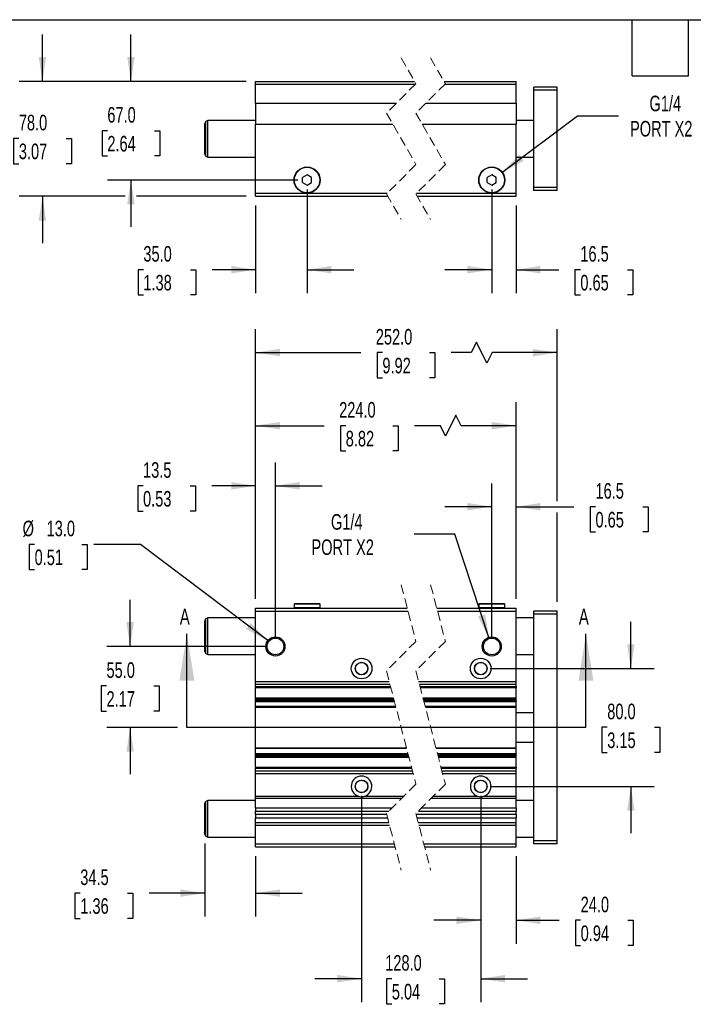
# Model space of a CAD drawing. Header units: millimetres. Extents: x 32 to 1365, y 32 to 1048.
# Tile 3 of 6: x 263 to 721, y 379 to 1048. Entities that reach past the tile are written whole.
import ezdxf

# ---------------------------------------------------------------- set-up
doc = ezdxf.new("R2010")
doc.units = ezdxf.units.MM
doc.header["$LTSCALE"] = 5
doc.linetypes.add('SLD-Dashed', pattern=[1.905, 1.27, -0.635])
doc.linetypes.add('SLD-Solid', pattern=[0])
doc.layers.add('DIMENSIONS', color=140, linetype='SLD-Solid', lineweight=25)
doc.layers.add('TEXT', color=140, linetype='SLD-Solid', lineweight=25)
doc.styles.add('SLDTEXTSTYLE0', font='TXT', dxfattribs={"width": 0.7})
doc.dimstyles.new('SLDDIMSTYLE0', dxfattribs={"dimtxt": 10.790039, "dimasz": 16.51, "dimexe": 0, "dimexo": 0.0625, "dimgap": 2.69751, "dimtad": 0, "dimtih": 1, "dimtoh": 1, "dimrnd": 1e-09, "dimzin": 4, "dimdsep": 46, "dimtxsty": 'SLDTEXTSTYLE0', "dimsah": 1, "dimcen": 0.09, "dimadec": 0, "dimazin": 1, "dimtfac": 1, "dimtmove": 0, "dimatfit": 0, "dimfxl": 0, "dimfrac": 2, "dimtolj": 1, "dimtzin": 12, "dimarcsym": 0})
doc.dimstyles.new('SLDDIMSTYLE1', dxfattribs={"dimtxt": 10.790039, "dimasz": 16.51, "dimexe": 0, "dimexo": 0.0625, "dimgap": 2.69751, "dimtad": 0, "dimtih": 1, "dimtoh": 1, "dimrnd": 1e-09, "dimzin": 12, "dimdsep": 46, "dimtxsty": 'SLDTEXTSTYLE0', "dimsah": 1, "dimcen": 0, "dimadec": 0, "dimazin": 3, "dimtfac": 1, "dimtofl": 0, "dimtmove": 0, "dimatfit": 3, "dimfxl": 0, "dimfrac": 2, "dimtolj": 1, "dimtzin": 12, "dimarcsym": 0})
doc.dimstyles.new('SLDDIMSTYLE2', dxfattribs={"dimtxt": 10.790039, "dimasz": 16.51, "dimexe": 0, "dimexo": 0.0625, "dimgap": 2.69751, "dimtad": 0, "dimtih": 1, "dimtoh": 1, "dimrnd": 1e-09, "dimzin": 12, "dimdsep": 46, "dimtxsty": 'SLDTEXTSTYLE0', "dimsah": 1, "dimcen": 0.09, "dimadec": 0, "dimazin": 3, "dimtfac": 1, "dimtmove": 0, "dimatfit": 0, "dimfxl": 0, "dimfrac": 2, "dimtolj": 1, "dimtzin": 12, "dimarcsym": 0})
doc.dimstyles.new('SLDDIMSTYLE3', dxfattribs={"dimtxt": 10.790039, "dimasz": 16.51, "dimexe": 0, "dimexo": 0.0625, "dimgap": 2.69751, "dimtad": 0, "dimtih": 1, "dimtoh": 1, "dimrnd": 1e-09, "dimzin": 4, "dimdsep": 46, "dimtxsty": 'SLDTEXTSTYLE0', "dimsah": 1, "dimcen": 0.09, "dimadec": 0, "dimazin": 1, "dimtfac": 1, "dimtofl": 0, "dimtmove": 0, "dimatfit": 3, "dimfxl": 0, "dimfrac": 2, "dimtolj": 1, "dimtzin": 12, "dimarcsym": 0})
doc.dimstyles.new('SLDDIMSTYLE4', dxfattribs={"dimtxt": 10.790039, "dimasz": 16.51, "dimexe": 0, "dimexo": 0.0625, "dimgap": 2.69751, "dimtad": 0, "dimtih": 1, "dimtoh": 1, "dimrnd": 1e-09, "dimzin": 4, "dimdsep": 46, "dimtxsty": 'SLDTEXTSTYLE0', "dimsah": 1, "dimcen": 0, "dimadec": 0, "dimazin": 1, "dimtfac": 1, "dimtofl": 0, "dimtmove": 0, "dimatfit": 3, "dimfxl": 0, "dimfrac": 2, "dimtolj": 1, "dimtzin": 12, "dimarcsym": 0})

# ---------------------------------------------------------------- blocks, each defined once
blk = doc.blocks.new('_D')
at = {"layer": 'DIMENSIONS'}
for p, q in [((338.44, 622.21), (338.44, 653.96)), ((430.75, 622.21), (322.56, 622.21)), ((322.4, 595.35), (318.78, 595.35)), ((318.78, 595.35), (318.78, 578.2)), ((354.47, 595.35), (358.09, 595.35)), ((358.09, 595.35), (358.09, 578.2)), ((318.78, 578.2), (322.4, 578.2)), ((358.09, 578.2), (354.47, 578.2)), ((370.65, 567.21), (322.56, 567.21)), ((338.44, 567.21), (338.44, 535.46))]:
    blk.add_line(p, q, dxfattribs=at)
for points in [[(338.44, 622.21), (340.98, 638.72), (335.9, 638.72)], [(338.44, 567.21), (335.9, 550.7), (340.98, 550.7)]]:
    blk.add_solid(points, dxfattribs=at)
at = {"layer": 'DIMENSIONS', "char_height": 10.583, "attachment_point": 1, "style": 'SLDTEXTSTYLE0'}
for s, insert in [('55.0', (322.4, 611.41)), ('2.17', (322.4, 591.85))]:
    blk.add_mtext(s, dxfattribs=dict(at, insert=insert))
blk = doc.blocks.new('_D_1')
at = {"layer": 'DIMENSIONS'}
for p, q in [((559.04, 698.4), (531.26, 698.4)), ((582.23, 627.61), (559.04, 698.4))]:
    blk.add_line(p, q, dxfattribs=at)
blk.add_solid([(582.23, 627.61), (579.5, 644.09), (574.67, 642.51)], dxfattribs=at)
at = {"layer": 'DIMENSIONS', "char_height": 10.583, "attachment_point": 1, "style": 'SLDTEXTSTYLE0'}
for s, insert in [('G1/4', (474.8, 712.04)), ('PORT X2', (461.58, 694.89))]:
    blk.add_mtext(s, dxfattribs=dict(at, insert=insert))
blk = doc.blocks.new('_D_2')
at = {"layer": 'DIMENSIONS'}
for p, q in [((423.6, 654.56), (423.6, 747.13)), ((437.1, 628.56), (437.1, 747.13)), ((347.21, 731.26), (343.59, 731.26)), ((343.59, 731.26), (343.59, 714.11)), ((379.28, 731.26), (382.9, 731.26)), ((382.9, 731.26), (382.9, 714.11)), ((423.6, 731.26), (393.89, 731.26)), ((437.1, 731.26), (468.85, 731.26)), ((343.59, 714.11), (347.21, 714.11)), ((382.9, 714.11), (379.28, 714.11))]:
    blk.add_line(p, q, dxfattribs=at)
for points in [[(423.6, 731.26), (407.09, 733.8), (407.09, 728.72)], [(437.1, 731.26), (453.61, 728.72), (453.61, 733.8)]]:
    blk.add_solid(points, dxfattribs=at)
at = {"layer": 'DIMENSIONS', "char_height": 10.583, "attachment_point": 1, "style": 'SLDTEXTSTYLE0'}
for s, insert in [('13.5', (347.21, 747.32)), ('0.53', (347.21, 727.75))]:
    blk.add_mtext(s, dxfattribs=dict(at, insert=insert))
blk = doc.blocks.new('_D_3')
at = {"layer": 'DIMENSIONS'}
for p, q in [((584, 628.56), (584, 732.94)), ((600.5, 654.56), (600.5, 732.94)), ((584, 717.07), (552.25, 717.07)), ((600.5, 717.07), (639.82, 717.07)), ((654.44, 717.07), (650.82, 717.07)), ((650.82, 717.07), (650.82, 699.92)), ((686.51, 717.07), (690.13, 717.07)), ((690.13, 717.07), (690.13, 699.92)), ((650.82, 699.92), (654.44, 699.92)), ((690.13, 699.92), (686.51, 699.92))]:
    blk.add_line(p, q, dxfattribs=at)
for points in [[(584, 717.07), (567.49, 719.61), (567.49, 714.53)], [(600.5, 717.07), (617.01, 714.53), (617.01, 719.61)]]:
    blk.add_solid(points, dxfattribs=at)
at = {"layer": 'DIMENSIONS', "char_height": 10.583, "attachment_point": 1, "style": 'SLDTEXTSTYLE0'}
for s, insert in [('16.5', (654.44, 733.13)), ('0.65', (654.44, 713.56))]:
    blk.add_mtext(s, dxfattribs=dict(at, insert=insert))
blk = doc.blocks.new('_D_4')
at = {"layer": 'DIMENSIONS'}
for p, q in [((423.6, 654.56), (423.6, 787.97)), ((600.5, 654.56), (600.5, 787.97)), ((559.71, 779.16), (552.66, 765.04)), ((563.24, 772.1), (559.71, 779.16)), ((423.6, 772.1), (470.23, 772.1)), ((484.85, 772.1), (481.23, 772.1)), ((481.23, 772.1), (481.23, 754.95)), ((516.92, 772.1), (520.54, 772.1)), ((520.54, 772.1), (520.54, 754.95)), ((549.13, 772.1), (531.54, 772.1)), ((552.66, 765.04), (549.13, 772.1)), ((600.5, 772.1), (563.24, 772.1)), ((481.23, 754.95), (484.85, 754.95)), ((520.54, 754.95), (516.92, 754.95))]:
    blk.add_line(p, q, dxfattribs=at)
for points in [[(423.6, 772.1), (440.11, 769.56), (440.11, 774.64)], [(600.5, 772.1), (583.99, 774.64), (583.99, 769.56)]]:
    blk.add_solid(points, dxfattribs=at)
at = {"layer": 'DIMENSIONS', "char_height": 10.583, "attachment_point": 1, "style": 'SLDTEXTSTYLE0'}
for s, insert in [('224.0', (480.37, 788.16)), ('8.82', (484.85, 768.59))]:
    blk.add_mtext(s, dxfattribs=dict(at, insert=insert))
blk = doc.blocks.new('_D_5')
at = {"layer": 'DIMENSIONS'}
for p, q in [((423.6, 654.56), (423.6, 837.58)), ((628.5, 720.88), (628.5, 837.58)), ((573.62, 828.76), (570.09, 821.7)), ((580.67, 814.65), (573.62, 828.76)), ((423.6, 821.7), (495.14, 821.7)), ((509.76, 821.7), (506.13, 821.7)), ((506.13, 821.7), (506.13, 804.55)), ((541.82, 821.7), (545.44, 821.7)), ((545.44, 821.7), (545.44, 804.55)), ((570.09, 821.7), (556.44, 821.7)), ((584.2, 821.7), (580.67, 814.65)), ((628.5, 821.7), (584.2, 821.7)), ((506.13, 804.55), (509.76, 804.55)), ((545.44, 804.55), (541.82, 804.55)), ((628.5, 652.56), (628.5, 713.26))]:
    blk.add_line(p, q, dxfattribs=at)
for points in [[(423.6, 821.7), (440.11, 819.16), (440.11, 824.24)], [(628.5, 821.7), (611.99, 824.24), (611.99, 819.16)]]:
    blk.add_solid(points, dxfattribs=at)
at = {"layer": 'DIMENSIONS', "char_height": 10.583, "attachment_point": 1, "style": 'SLDTEXTSTYLE0'}
for s, insert in [('252.0', (505.27, 837.76)), ('9.92', (509.76, 818.2))]:
    blk.add_mtext(s, dxfattribs=dict(at, insert=insert))
blk = doc.blocks.new('_D_6')
at = {"layer": 'DIMENSIONS'}
for p, q in [((273.57, 691.53), (269.95, 691.53)), ((269.95, 691.53), (269.95, 674.38)), ((305.64, 691.53), (309.26, 691.53)), ((309.26, 691.53), (309.26, 674.38)), ((345.53, 691.53), (313.78, 691.53)), ((431.92, 626.13), (345.53, 691.53)), ((269.95, 674.38), (273.57, 674.38)), ((309.26, 674.38), (305.64, 674.38))]:
    blk.add_line(p, q, dxfattribs=at)
blk.add_solid([(431.92, 626.13), (420.29, 638.12), (417.22, 634.07)], dxfattribs=at)
at = {"layer": 'DIMENSIONS', "char_height": 10.583, "attachment_point": 1, "style": 'SLDTEXTSTYLE0'}
for s, insert in [('%%c', (265.43, 707.59)), ('13.0', (281.72, 707.59)), ('0.51', (273.57, 688.02))]:
    blk.add_mtext(s, dxfattribs=dict(at, insert=insert))
blk = doc.blocks.new('_D_7')
at = {"layer": 'DIMENSIONS'}
for p, q in [((389.1, 488.38), (389.1, 438.87)), ((423.6, 479.86), (423.6, 438.87)), ((304.59, 454.74), (300.97, 454.74)), ((300.97, 454.74), (300.97, 437.59)), ((336.65, 454.74), (340.28, 454.74)), ((340.28, 454.74), (340.28, 437.59)), ((389.1, 454.74), (351.27, 454.74)), ((423.6, 454.74), (455.35, 454.74)), ((300.97, 437.59), (304.59, 437.59)), ((340.28, 437.59), (336.65, 437.59))]:
    blk.add_line(p, q, dxfattribs=at)
for points in [[(389.1, 454.74), (372.59, 457.28), (372.59, 452.2)], [(423.6, 454.74), (440.11, 452.2), (440.11, 457.28)]]:
    blk.add_solid(points, dxfattribs=at)
at = {"layer": 'DIMENSIONS', "char_height": 10.583, "attachment_point": 1, "style": 'SLDTEXTSTYLE0'}
for s, insert in [('34.5', (304.59, 470.8)), ('1.36', (304.59, 451.24))]:
    blk.add_mtext(s, dxfattribs=dict(at, insert=insert))
blk = doc.blocks.new('_D_8')
at = {"layer": 'DIMENSIONS'}
for p, q in [((495.6, 520.86), (495.6, 380.75)), ((576.5, 520.86), (576.5, 380.75)), ((495.6, 396.62), (463.85, 396.62)), ((516.14, 396.62), (512.51, 396.62)), ((512.51, 396.62), (512.51, 379.47)), ((548.2, 396.62), (551.82, 396.62)), ((551.82, 396.62), (551.82, 379.47)), ((576.5, 396.62), (608.25, 396.62)), ((512.51, 379.47), (516.14, 379.47)), ((551.82, 379.47), (548.2, 379.47))]:
    blk.add_line(p, q, dxfattribs=at)
for points in [[(495.6, 396.62), (479.09, 399.16), (479.09, 394.08)], [(576.5, 396.62), (593.01, 394.08), (593.01, 399.16)]]:
    blk.add_solid(points, dxfattribs=at)
at = {"layer": 'DIMENSIONS', "char_height": 10.583, "attachment_point": 1, "style": 'SLDTEXTSTYLE0'}
for s, insert in [('128.0', (511.65, 412.68)), ('5.04', (516.14, 393.12))]:
    blk.add_mtext(s, dxfattribs=dict(at, insert=insert))
blk = doc.blocks.new('_D_9')
at = {"layer": 'DIMENSIONS'}
for p, q in [((576.5, 520.86), (576.5, 420.37)), ((600.5, 479.86), (600.5, 420.37)), ((576.5, 436.25), (544.75, 436.25)), ((600.5, 436.25), (629.76, 436.25)), ((644.38, 436.25), (640.76, 436.25)), ((640.76, 436.25), (640.76, 419.1)), ((676.45, 436.25), (680.07, 436.25)), ((680.07, 436.25), (680.07, 419.1)), ((640.76, 419.1), (644.38, 419.1)), ((680.07, 419.1), (676.45, 419.1))]:
    blk.add_line(p, q, dxfattribs=at)
for points in [[(576.5, 436.25), (559.99, 438.79), (559.99, 433.71)], [(600.5, 436.25), (617.01, 433.71), (617.01, 438.79)]]:
    blk.add_solid(points, dxfattribs=at)
at = {"layer": 'DIMENSIONS', "char_height": 10.583, "attachment_point": 1, "style": 'SLDTEXTSTYLE0'}
for s, insert in [('24.0', (644.38, 452.3)), ('0.94', (644.38, 432.74))]:
    blk.add_mtext(s, dxfattribs=dict(at, insert=insert))
blk = doc.blocks.new('_D_10')
at = {"layer": 'DIMENSIONS'}
for p, q in [((678.47, 607.21), (678.47, 638.96)), ((582.85, 607.21), (694.34, 607.21)), ((662.43, 567.31), (658.81, 567.31)), ((658.81, 567.31), (658.81, 550.16)), ((694.5, 567.31), (698.12, 567.31)), ((698.12, 567.31), (698.12, 550.16)), ((658.81, 550.16), (662.43, 550.16)), ((698.12, 550.16), (694.5, 550.16)), ((582.85, 527.21), (694.34, 527.21)), ((678.47, 527.21), (678.47, 495.46))]:
    blk.add_line(p, q, dxfattribs=at)
for points in [[(678.47, 607.21), (681.01, 623.72), (675.93, 623.72)], [(678.47, 527.21), (675.93, 510.7), (681.01, 510.7)]]:
    blk.add_solid(points, dxfattribs=at)
at = {"layer": 'DIMENSIONS', "char_height": 10.583, "attachment_point": 1, "style": 'SLDTEXTSTYLE0'}
for s, insert in [('80.0', (662.43, 583.36)), ('3.15', (662.43, 563.8))]:
    blk.add_mtext(s, dxfattribs=dict(at, insert=insert))
blk = doc.blocks.new('_D_25')
at = {"layer": 'DIMENSIONS'}
for p, q in [((338.99, 1005.87), (338.99, 1037.62)), ((417.25, 1005.87), (323.12, 1005.87)), ((322.96, 972.38), (319.34, 972.38)), ((319.34, 972.38), (319.34, 955.23)), ((355.03, 972.38), (358.65, 972.38)), ((358.65, 972.38), (358.65, 955.23)), ((319.34, 955.23), (322.96, 955.23)), ((358.65, 955.23), (355.03, 955.23)), ((452.25, 938.87), (323.12, 938.87)), ((338.99, 938.87), (338.99, 907.12))]:
    blk.add_line(p, q, dxfattribs=at)
for points in [[(338.99, 1005.87), (341.53, 1022.38), (336.45, 1022.38)], [(338.99, 938.87), (336.45, 922.36), (341.53, 922.36)]]:
    blk.add_solid(points, dxfattribs=at)
at = {"layer": 'DIMENSIONS', "char_height": 10.583, "attachment_point": 1, "style": 'SLDTEXTSTYLE0'}
for s, insert in [('67.0', (322.96, 988.44)), ('2.64', (322.96, 968.87))]:
    blk.add_mtext(s, dxfattribs=dict(at, insert=insert))
blk = doc.blocks.new('_D_26')
at = {"layer": 'DIMENSIONS'}
for p, q in [((278.88, 1005.87), (278.88, 1037.62)), ((417.25, 1005.87), (263, 1005.87)), ((262.85, 967.14), (259.22, 967.14)), ((259.22, 967.14), (259.22, 949.99)), ((294.91, 967.14), (298.53, 967.14)), ((298.53, 967.14), (298.53, 949.99)), ((259.22, 949.99), (262.85, 949.99)), ((298.53, 949.99), (294.91, 949.99)), ((335.18, 927.87), (263, 927.87)), ((278.88, 927.87), (278.88, 896.12)), ((417.25, 927.87), (342.8, 927.87))]:
    blk.add_line(p, q, dxfattribs=at)
for points in [[(278.88, 1005.87), (281.42, 1022.38), (276.34, 1022.38)], [(278.88, 927.87), (276.34, 911.36), (281.42, 911.36)]]:
    blk.add_solid(points, dxfattribs=at)
at = {"layer": 'DIMENSIONS', "char_height": 10.583, "attachment_point": 1, "style": 'SLDTEXTSTYLE0'}
for s, insert in [('78.0', (262.85, 983.19)), ('3.07', (262.85, 963.63))]:
    blk.add_mtext(s, dxfattribs=dict(at, insert=insert))
blk = doc.blocks.new('_D_27')
at = {"layer": 'DIMENSIONS'}
for p, q in [((458.6, 932.52), (458.6, 862.14)), ((423.6, 921.52), (423.6, 862.14)), ((347.43, 878.01), (343.8, 878.01)), ((343.8, 878.01), (343.8, 860.86)), ((379.49, 878.01), (383.11, 878.01)), ((383.11, 878.01), (383.11, 860.86)), ((423.6, 878.01), (394.11, 878.01)), ((458.6, 878.01), (490.35, 878.01)), ((343.8, 860.86), (347.43, 860.86)), ((383.11, 860.86), (379.49, 860.86))]:
    blk.add_line(p, q, dxfattribs=at)
for points in [[(423.6, 878.01), (407.09, 880.55), (407.09, 875.47)], [(458.6, 878.01), (475.11, 875.47), (475.11, 880.55)]]:
    blk.add_solid(points, dxfattribs=at)
at = {"layer": 'DIMENSIONS', "char_height": 10.583, "attachment_point": 1, "style": 'SLDTEXTSTYLE0'}
for s, insert in [('35.0', (347.43, 894.07)), ('1.38', (347.43, 874.51))]:
    blk.add_mtext(s, dxfattribs=dict(at, insert=insert))
blk = doc.blocks.new('_D_28')
at = {"layer": 'DIMENSIONS'}
for p, q in [((584, 932.52), (584, 862.14)), ((600.5, 921.52), (600.5, 862.14)), ((584, 878.01), (552.25, 878.01)), ((600.5, 878.01), (629.54, 878.01)), ((644.16, 878.01), (640.53, 878.01)), ((640.53, 878.01), (640.53, 860.86)), ((676.22, 878.01), (679.84, 878.01)), ((679.84, 878.01), (679.84, 860.86)), ((640.53, 860.86), (644.16, 860.86)), ((679.84, 860.86), (676.22, 860.86))]:
    blk.add_line(p, q, dxfattribs=at)
for points in [[(584, 878.01), (567.49, 880.55), (567.49, 875.47)], [(600.5, 878.01), (617.01, 875.47), (617.01, 880.55)]]:
    blk.add_solid(points, dxfattribs=at)
at = {"layer": 'DIMENSIONS', "char_height": 10.583, "attachment_point": 1, "style": 'SLDTEXTSTYLE0'}
for s, insert in [('16.5', (644.16, 894.07)), ('0.65', (644.16, 874.51))]:
    blk.add_mtext(s, dxfattribs=dict(at, insert=insert))
blk = doc.blocks.new('_D_29')
at = {"layer": 'DIMENSIONS'}
for p, q in [((590.92, 944.06), (642.18, 982.51)), ((642.18, 982.51), (669.96, 982.51))]:
    blk.add_line(p, q, dxfattribs=at)
blk.add_solid([(590.92, 944.06), (605.65, 951.93), (602.6, 956)], dxfattribs=at)
at = {"layer": 'DIMENSIONS', "char_height": 10.583, "attachment_point": 1, "style": 'SLDTEXTSTYLE0'}
for s, insert in [('G1/4', (691.12, 996.16)), ('PORT X2', (677.9, 979.01))]:
    blk.add_mtext(s, dxfattribs=dict(at, insert=insert))

msp = doc.modelspace()

# ---------------------------------------------------------------- linework, layer by layer
at = {"color": 7, "linetype": 'SLD-Dashed', "lineweight": 18}
for p, q in [((522.508, 1021.741), (532.508, 1004.303)), ((542.508, 1021.741), (552.508, 1004.303)), ((532.508, 1004.303), (512.508, 984.303)), ((552.508, 1004.303), (532.508, 984.303)), ((512.508, 984.303), (532.508, 949.428)), ((532.508, 984.303), (552.508, 949.428)), ((532.508, 949.428), (512.508, 929.428)), ((552.508, 949.428), (532.508, 929.428)), ((512.508, 929.428), (522.508, 911.991)), ((532.508, 929.428), (542.508, 911.991)), ((522.508, 664.082), (532.508, 625.645)), ((542.508, 664.082), (552.508, 625.645)), ((532.508, 625.645), (512.508, 605.645)), ((552.508, 625.645), (532.508, 605.645)), ((512.508, 605.645), (532.508, 528.77)), ((532.508, 605.645), (552.508, 528.77)), ((532.508, 528.77), (512.508, 508.77)), ((552.508, 528.77), (532.508, 508.77)), ((512.508, 508.77), (522.508, 470.332)), ((532.508, 508.77), (542.508, 470.332))]:
    msp.add_line(p, q, dxfattribs=at)
for p, q in [((423.601, 1005.866), (531.612, 1005.866)), ((423.601, 1003.866), (423.601, 1005.866)), ((423.601, 1003.866), (532.07, 1003.866)), ((423.601, 991.007), (423.601, 1003.866)), ((551.612, 1005.866), (600.499, 1005.866)), ((552.07, 1003.866), (600.499, 1003.866)), ((600.499, 1003.866), (600.499, 1005.866)), ((600.499, 991.007), (600.499, 1003.866)), ((628.499, 1001.866), (612.499, 1001.866)), ((612.499, 999.866), (612.499, 1001.866)), ((628.499, 999.866), (612.499, 999.866)), ((612.499, 933.866), (612.499, 999.866)), ((628.499, 999.866), (628.499, 1001.866)), ((628.499, 933.866), (628.499, 999.866)), ((423.601, 991.007), (519.211, 991.007)), ((423.601, 991.007), (423.601, 976.725)), ((539.211, 991.007), (600.499, 991.007)), ((600.499, 991.007), (600.499, 976.725)), ((389.101, 956.386), (389.101, 977.345)), ((391.101, 979.366), (389.851, 978.644)), ((389.851, 955.087), (389.851, 978.644)), ((423.601, 979.366), (391.101, 979.366)), ((391.101, 954.366), (391.101, 979.366)), ((423.601, 976.725), (516.854, 976.725)), ((423.601, 929.866), (423.601, 976.725)), ((536.854, 976.725), (600.499, 976.725)), ((612.499, 979.366), (600.499, 979.366)), ((600.499, 929.866), (600.499, 976.725)), ((389.851, 955.087), (391.101, 954.366)), ((391.101, 954.366), (423.601, 954.366)), ((600.499, 954.366), (612.499, 954.366)), ((458.601, 942.33), (455.601, 940.598)), ((455.601, 937.134), (455.601, 940.598)), ((455.601, 937.134), (458.601, 935.402)), ((461.601, 940.598), (458.601, 942.33)), ((458.601, 935.402), (461.601, 937.134)), ((461.601, 937.134), (461.601, 940.598)), ((583.999, 942.33), (580.999, 940.598)), ((580.999, 937.134), (580.999, 940.598)), ((580.999, 937.134), (583.999, 935.402)), ((586.999, 940.598), (583.999, 942.33)), ((583.999, 935.402), (586.999, 937.134)), ((586.999, 937.134), (586.999, 940.598)), ((423.601, 929.866), (512.945, 929.866)), ((423.601, 927.866), (423.601, 929.866)), ((532.945, 929.866), (600.499, 929.866)), ((600.499, 927.866), (600.499, 929.866)), ((628.499, 933.866), (612.499, 933.866)), ((612.499, 931.866), (612.499, 933.866)), ((628.499, 931.866), (612.499, 931.866)), ((628.499, 931.866), (628.499, 933.866)), ((423.601, 927.866), (513.404, 927.866)), ((533.404, 927.866), (600.499, 927.866)), ((449.951, 651.207), (449.751, 651.007)), ((449.751, 651.007), (449.751, 648.407)), ((458.601, 651.007), (449.751, 651.007)), ((458.601, 651.207), (449.951, 651.207)), ((467.251, 651.207), (458.601, 651.207)), ((467.451, 651.007), (458.601, 651.007)), ((467.451, 651.007), (467.251, 651.207)), ((467.451, 648.407), (467.451, 651.007)), ((575.349, 651.207), (575.149, 651.007)), ((575.149, 651.007), (575.149, 648.407)), ((583.999, 651.007), (575.149, 651.007)), ((583.999, 651.207), (575.349, 651.207)), ((592.649, 651.207), (583.999, 651.207)), ((592.849, 651.007), (583.999, 651.007)), ((592.849, 651.007), (592.649, 651.207)), ((592.849, 648.407), (592.849, 651.007)), ((423.601, 646.207), (423.601, 648.207)), ((423.601, 648.207), (526.638, 648.207)), ((423.601, 646.207), (527.158, 646.207)), ((423.601, 598.488), (423.601, 646.207)), ((449.751, 648.407), (449.951, 648.207)), ((458.601, 648.407), (449.751, 648.407)), ((467.451, 648.407), (458.601, 648.407)), ((467.251, 648.207), (467.451, 648.407)), ((546.638, 648.207), (600.499, 648.207)), ((547.158, 646.207), (600.499, 646.207)), ((575.149, 648.407), (575.349, 648.207)), ((583.999, 648.407), (575.149, 648.407)), ((592.849, 648.407), (583.999, 648.407)), ((592.649, 648.207), (592.849, 648.407)), ((600.499, 646.207), (600.499, 648.207)), ((600.499, 598.488), (600.499, 646.207)), ((628.499, 646.207), (612.499, 646.207)), ((612.499, 644.207), (612.499, 646.207)), ((628.499, 644.207), (612.499, 644.207)), ((612.499, 490.207), (612.499, 644.207)), ((628.499, 644.207), (628.499, 646.207)), ((628.499, 490.207), (628.499, 644.207)), ((389.101, 629.207), (389.101, 639.687)), ((391.101, 641.707), (389.851, 640.986)), ((389.851, 629.207), (389.851, 640.986)), ((423.601, 641.707), (391.101, 641.707)), ((391.101, 629.207), (391.101, 641.707)), ((612.499, 641.707), (600.499, 641.707)), ((389.101, 618.728), (389.101, 629.207)), ((389.851, 617.429), (389.851, 629.207)), ((391.101, 616.707), (391.101, 629.207)), ((389.851, 617.429), (391.101, 616.707)), ((391.101, 616.707), (423.601, 616.707)), ((600.499, 616.707), (612.499, 616.707)), ((423.601, 598.488), (514.37, 598.488)), ((423.601, 596.676), (423.601, 598.488)), ((423.601, 596.676), (514.841, 596.676)), ((423.601, 594.9), (423.601, 596.676)), ((534.37, 598.488), (600.499, 598.488)), ((534.841, 596.676), (600.499, 596.676)), ((600.499, 596.676), (600.499, 598.488)), ((600.499, 594.9), (600.499, 596.676)), ((423.601, 594.9), (515.303, 594.9)), ((423.601, 594.9), (423.601, 594.278)), ((423.601, 594.278), (515.465, 594.278)), ((423.601, 587.36), (423.601, 594.278)), ((535.303, 594.9), (600.499, 594.9)), ((535.465, 594.278), (600.499, 594.278)), ((600.499, 594.9), (600.499, 594.278)), ((600.499, 587.36), (600.499, 594.278)), ((423.601, 587.36), (517.265, 587.36)), ((423.601, 586.781), (423.601, 587.36)), ((423.601, 586.781), (517.415, 586.781)), ((423.601, 585.966), (423.601, 586.781)), ((423.601, 585.966), (517.627, 585.966)), ((423.601, 585.938), (423.601, 585.966)), ((423.601, 585.938), (517.635, 585.938)), ((423.601, 585.23), (423.601, 585.938)), ((423.601, 585.23), (517.819, 585.23)), ((423.601, 585.23), (423.601, 584.832)), ((423.601, 584.832), (517.923, 584.832)), ((423.601, 581.372), (423.601, 584.832)), ((537.265, 587.36), (600.499, 587.36)), ((537.415, 586.781), (600.499, 586.781)), ((537.627, 585.966), (600.499, 585.966)), ((537.635, 585.938), (600.499, 585.938)), ((537.819, 585.23), (600.499, 585.23)), ((537.923, 584.832), (600.499, 584.832)), ((600.499, 586.781), (600.499, 587.36)), ((600.499, 585.966), (600.499, 586.781)), ((600.499, 585.938), (600.499, 585.966)), ((600.499, 585.23), (600.499, 585.938)), ((600.499, 585.23), (600.499, 584.832)), ((600.499, 581.372), (600.499, 584.832)), ((518.823, 581.372), (423.601, 581.372)), ((423.601, 580.958), (423.601, 581.372)), ((423.601, 580.958), (518.93, 580.958)), ((423.601, 553.456), (423.601, 580.958)), ((600.499, 581.372), (538.823, 581.372)), ((538.93, 580.958), (600.499, 580.958)), ((600.499, 580.958), (600.499, 581.372)), ((600.499, 553.456), (600.499, 580.958)), ((612.499, 577.207), (600.499, 577.207)), ((600.499, 557.207), (612.499, 557.207)), ((423.601, 553.456), (526.085, 553.456)), ((423.601, 553.043), (423.601, 553.456)), ((423.601, 553.043), (526.193, 553.043)), ((423.601, 549.583), (423.601, 553.043)), ((423.601, 549.583), (527.093, 549.583)), ((423.601, 549.583), (423.601, 549.184)), ((423.601, 549.184), (527.197, 549.184)), ((423.601, 548.476), (423.601, 549.184)), ((527.381, 548.476), (423.601, 548.476)), ((423.601, 548.448), (423.601, 548.476)), ((423.601, 548.448), (527.388, 548.448)), ((423.601, 547.633), (423.601, 548.448)), ((546.085, 553.456), (600.499, 553.456)), ((546.193, 553.043), (600.499, 553.043)), ((547.093, 549.583), (600.499, 549.583)), ((547.197, 549.184), (600.499, 549.184)), ((600.499, 548.476), (547.381, 548.476)), ((547.388, 548.448), (600.499, 548.448)), ((600.499, 553.043), (600.499, 553.456)), ((600.499, 549.583), (600.499, 553.043)), ((600.499, 549.583), (600.499, 549.184)), ((600.499, 548.476), (600.499, 549.184)), ((600.499, 548.448), (600.499, 548.476)), ((600.499, 547.633), (600.499, 548.448)), ((423.601, 547.633), (527.6, 547.633)), ((423.601, 547.054), (423.601, 547.633)), ((423.601, 547.054), (527.751, 547.054)), ((423.601, 540.136), (423.601, 547.054)), ((547.6, 547.633), (600.499, 547.633)), ((547.751, 547.054), (600.499, 547.054)), ((600.499, 547.054), (600.499, 547.633)), ((600.499, 540.136), (600.499, 547.054)), ((423.601, 540.136), (529.551, 540.136)), ((423.601, 540.136), (423.601, 539.514)), ((423.601, 539.514), (529.713, 539.514)), ((423.601, 537.739), (423.601, 539.514)), ((423.601, 535.927), (423.601, 537.739)), ((423.601, 537.739), (530.174, 537.739)), ((423.601, 535.927), (530.646, 535.927)), ((423.601, 520.536), (423.601, 535.927)), ((549.551, 540.136), (600.499, 540.136)), ((549.713, 539.514), (600.499, 539.514)), ((550.174, 537.739), (600.499, 537.739)), ((550.646, 535.927), (600.499, 535.927)), ((600.499, 540.136), (600.499, 539.514)), ((600.499, 537.739), (600.499, 539.514)), ((600.499, 535.927), (600.499, 537.739)), ((600.499, 520.536), (600.499, 535.927)), ((389.101, 505.207), (389.101, 515.687)), ((391.101, 517.707), (389.851, 516.986)), ((389.851, 505.207), (389.851, 516.986)), ((423.601, 517.707), (391.101, 517.707)), ((391.101, 505.207), (391.101, 517.707)), ((423.601, 520.536), (493.482, 520.536)), ((423.601, 519.122), (423.601, 520.536)), ((423.601, 519.122), (522.86, 519.122)), ((423.601, 512.586), (423.601, 519.122)), ((497.72, 520.536), (524.274, 520.536)), ((542.86, 519.122), (600.499, 519.122)), ((544.274, 520.536), (574.38, 520.536)), ((578.618, 520.536), (600.499, 520.536)), ((600.499, 519.122), (600.499, 520.536)), ((600.499, 512.586), (600.499, 519.122)), ((612.499, 517.707), (600.499, 517.707)), ((423.601, 512.586), (516.324, 512.586)), ((423.601, 512.586), (423.601, 510.465)), ((423.601, 510.465), (514.203, 510.465)), ((423.601, 508.439), (423.601, 510.465)), ((423.601, 508.439), (512.594, 508.439)), ((423.601, 508.439), (423.601, 505.841)), ((532.594, 508.439), (600.499, 508.439)), ((534.203, 510.465), (600.499, 510.465)), ((536.324, 512.586), (600.499, 512.586)), ((600.499, 512.586), (600.499, 510.465)), ((600.499, 508.439), (600.499, 510.465)), ((600.499, 508.439), (600.499, 505.841)), ((389.101, 494.728), (389.101, 505.207)), ((389.851, 493.429), (389.851, 505.207)), ((391.101, 492.707), (391.101, 505.207)), ((423.601, 505.841), (513.27, 505.841)), ((423.601, 502.666), (423.601, 505.841)), ((423.601, 500.934), (423.601, 502.666)), ((423.601, 502.666), (514.096, 502.666)), ((533.27, 505.841), (600.499, 505.841)), ((534.096, 502.666), (600.499, 502.666)), ((600.499, 502.666), (600.499, 505.841)), ((600.499, 500.934), (600.499, 502.666)), ((423.601, 500.934), (514.546, 500.934)), ((423.601, 488.207), (423.601, 500.934)), ((534.546, 500.934), (600.499, 500.934)), ((600.499, 488.207), (600.499, 500.934)), ((389.851, 493.429), (391.101, 492.707)), ((391.101, 492.707), (423.601, 492.707)), ((423.601, 488.207), (517.857, 488.207)), ((423.601, 486.207), (423.601, 488.207)), ((537.857, 488.207), (600.499, 488.207)), ((600.499, 492.707), (612.499, 492.707)), ((600.499, 486.207), (600.499, 488.207)), ((628.499, 490.207), (612.499, 490.207)), ((612.499, 488.207), (612.499, 490.207)), ((628.499, 488.207), (612.499, 488.207)), ((628.499, 488.207), (628.499, 490.207)), ((423.601, 486.207), (518.378, 486.207)), ((538.378, 486.207), (600.499, 486.207))]:
    msp.add_line(p, q)
for centre, radius in [((458.601, 938.866), 8.85), ((458.601, 938.866), 8.65), ((583.999, 938.866), 8.85), ((583.999, 938.866), 8.65), ((437.101, 622.207), 6.5), ((583.999, 622.207), 6.5), ((437.101, 622.207), 5.688), ((583.999, 622.207), 5.688), ((495.601, 607.207), 7), ((495.601, 607.207), 4.3), ((495.601, 607.207), 4.188), ((576.499, 607.207), 7), ((576.499, 607.207), 4.3), ((576.499, 607.207), 4.188), ((495.601, 527.207), 4.3), ((495.601, 527.207), 4.188), ((576.499, 527.207), 4.3), ((576.499, 527.207), 4.188)]:
    msp.add_circle(centre, radius)
for centre, radius, start, end in [((390.601, 977.345), 1.5, 120.000784, 179.99885), ((390.601, 956.386), 1.5, 180.00115, 239.999216), ((390.601, 639.687), 1.5, 120.000983, 179.998686), ((390.601, 618.728), 1.5, 180.001314, 239.999017), ((495.601, 527.207), 7, 287.620615, 252.379385), ((576.499, 527.207), 7, 287.620616, 252.379384), ((390.601, 515.687), 1.5, 120.000717, 179.998952), ((390.601, 494.728), 1.5, 180.001314, 239.999017)]:
    msp.add_arc(centre, radius, start, end)
for points, knots in [([(493.482, 520.536), (494.146, 520.378), (495.556, 520.043), (496.972, 520.365), (497.72, 520.536)], [0, 0, 0, 0, 0.4713107, 1, 1, 1, 1]), ([(574.38, 520.536), (575.044, 520.378), (576.454, 520.043), (577.869, 520.365), (578.618, 520.536)], [0, 0, 0, 0, 0.4713099, 1, 1, 1, 1])]:
    msp.add_open_spline(points, degree=3, knots=knots)
at = {"layer": 'TEXT'}
for p, q in [((31.75, 1047.75), (1365.25, 1047.75)), ((679.45, 1009.65), (679.45, 1047.75)), ((717.55, 1009.65), (717.55, 1047.75)), ((679.45, 1009.65), (717.55, 1009.65)), ((647.972, 567.207), (376.997, 567.207))]:
    msp.add_line(p, q, dxfattribs=at)
at = {"layer": 'TEXT', "linetype": 'SLD-Solid'}
for p, q in [((376.997, 567.207), (376.997, 630.707)), ((647.972, 567.207), (647.972, 630.707))]:
    msp.add_line(p, q, dxfattribs=at)
at = {"layer": 'TEXT'}
for points in [[(376.997, 630.707), (371.917, 598.957), (382.077, 598.957)], [(647.972, 630.707), (642.892, 598.957), (653.052, 598.957)]]:
    msp.add_solid(points, dxfattribs=at)

# ---------------------------------------------------------------- texts
at = {"layer": 'TEXT', "char_height": 10.79, "attachment_point": 1, "style": 'SLDTEXTSTYLE0'}
for insert in [(372.175, 647.846), (643.15, 647.846)]:
    msp.add_mtext('A', dxfattribs=dict(at, insert=insert))

# ---------------------------------------------------------------- dimensions: what is measured, and where the dimension line sits
at = {"layer": 'DIMENSIONS'}
for base, p1, p2, picture, middle in [((278.879, 1005.866), (423.601, 927.866), (423.601, 1005.866), '_D_26', (278.879, 967.137)), ((338.993, 1005.866), (458.601, 938.866), (423.601, 1005.866), '_D_25', (338.993, 972.379)), ((338.436, 567.207), (437.101, 622.207), (376.997, 567.207), '_D', (338.436, 595.352)), ((678.466, 527.207), (576.499, 607.207), (576.499, 527.207), '_D_10', (678.466, 567.306))]:
    dim = msp.add_linear_dim(base=base, p1=p1, p2=p2, angle=90, dimstyle='SLDDIMSTYLE0', dxfattribs=at)
    dim.commit()
    dim.dimension.update_dxf_attribs({"geometry": picture, "text_midpoint": middle, "dimtype": 160})
for p1, p2, picture, middle in [((577.079, 933.675), (590.918, 944.057), '_D_29', (708.768, 982.515)), ((585.769, 616.802), (582.228, 627.613), '_D_1', (492.452, 698.397))]:
    dim = msp.add_diameter_dim_2p(p1=p1, p2=p2, text='G1/4\\PPORT X2', dimstyle='SLDDIMSTYLE1', override={"dimpost": '<>'}, dxfattribs=at)
    dim.commit()
    dim.dimension.update_dxf_attribs({"geometry": picture, "text_midpoint": middle, "dimtype": 163})
for base, p1, p2, dimstyle, picture, middle in [((458.601, 878.013), (423.601, 927.866), (458.601, 938.866), 'SLDDIMSTYLE0', '_D_27', (363.459, 878.013)), ((600.499, 878.013), (583.999, 938.866), (600.499, 927.866), 'SLDDIMSTYLE2', '_D_28', (660.187, 878.013)), ((423.601, 731.259), (437.101, 622.207), (423.601, 648.207), 'SLDDIMSTYLE2', '_D_2', (363.243, 731.259)), ((600.499, 717.069), (583.999, 622.207), (600.499, 648.207), 'SLDDIMSTYLE2', '_D_3', (670.474, 717.069)), ((600.499, 436.246), (576.499, 527.207), (600.499, 486.207), 'SLDDIMSTYLE0', '_D_9', (660.416, 436.246)), ((389.101, 454.742), (423.601, 486.207), (389.101, 494.728), 'SLDDIMSTYLE2', '_D_7', (320.621, 454.742))]:
    dim = msp.add_linear_dim(base=base, p1=p1, p2=p2, dimstyle=dimstyle, dxfattribs=at)
    dim.commit()
    dim.dimension.update_dxf_attribs({"geometry": picture, "text_midpoint": middle, "dimtype": 160})
for base, p1, p2, text, dimstyle, picture, middle in [((423.601, 821.702), (628.499, 646.207), (423.601, 648.207), '252.0', 'SLDDIMSTYLE3', '_D_5', (525.788, 821.702)), ((600.499, 772.1), (423.601, 648.207), (600.499, 648.207), '224.0', 'SLDDIMSTYLE3', '_D_4', (500.885, 772.1)), ((576.499, 396.624), (495.601, 527.207), (576.499, 527.207), '128.0', 'SLDDIMSTYLE0', '_D_8', (532.17, 396.624))]:
    dim = msp.add_linear_dim(base=base, p1=p1, p2=p2, text=text, dimstyle=dimstyle, dxfattribs=at)
    dim.commit()
    dim.dimension.update_dxf_attribs({"geometry": picture, "text_midpoint": middle, "dimtype": 160})
dim = msp.add_diameter_dim_2p(p1=(442.283, 618.284), p2=(431.919, 626.131), dimstyle='SLDDIMSTYLE4', dxfattribs=at)
dim.commit()
dim.dimension.update_dxf_attribs({"geometry": '_D_6', "text_midpoint": (289.605, 691.531), "dimtype": 163})

doc.saveas('drawing.dxf')
